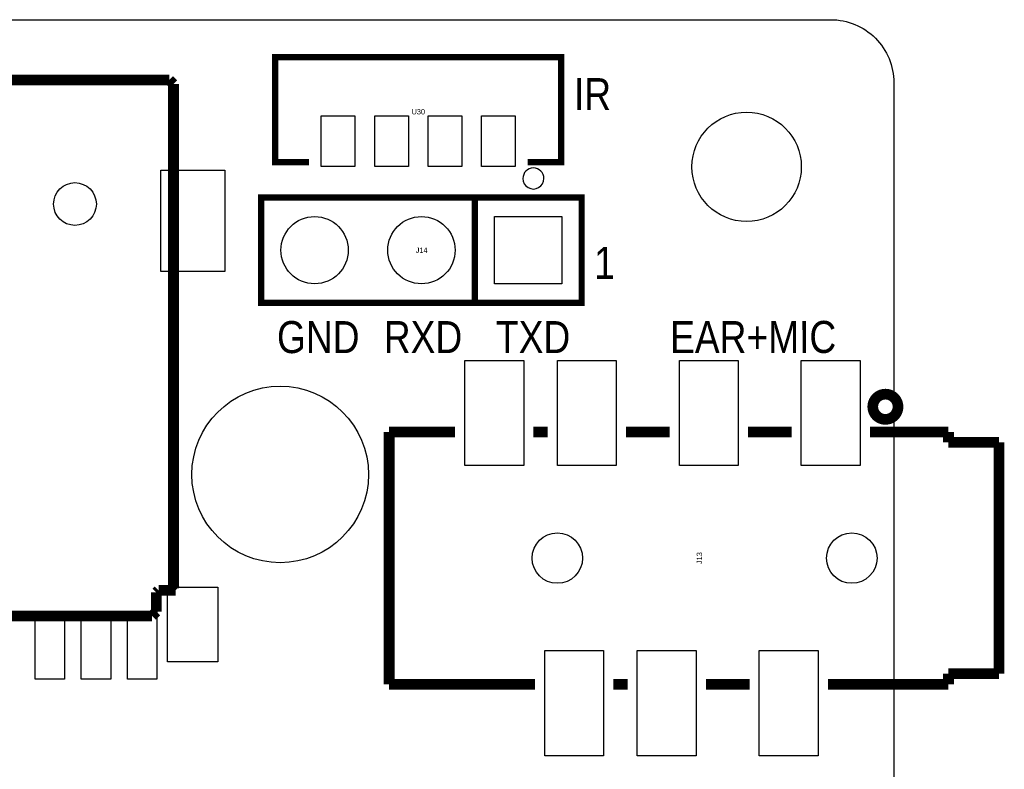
# Model space of a CAD drawing. Extents: x -11.1 to 87.6, y 0 to 56.
# Tile 20 of 20: x 64.2 to 87.6, y 38.2 to 56. Entities that reach past the tile are written whole.
import ezdxf
from ezdxf.enums import TextEntityAlignment as Align

# ---------------------------------------------------------------- set-up
doc = ezdxf.new("R2010")
doc.units = 0
for name, color, linetype in [('BG_OUTLINE', 12, 'CONTINUOUS'), ('BG_SILKSCREEN_TOP', 7, 'CONTINUOUS'), ('PG_SILKSCREEN_TOP', 253, 'CONTINUOUS'), ('PIN_TOP', 92, 'CONTINUOUS'), ('RD_SILKSCREEN_TOP', 7, 'CONTINUOUS')]:
    doc.layers.add(name, color=color, linetype=linetype)

msp = doc.modelspace()

# ---------------------------------------------------------------- linework, layer by layer
at = {"layer": 'BG_OUTLINE'}
msp.add_lwpolyline([(0, 1.500124), (0, 54.500018, -0.414227), (1.500124, 55.999888), (15.999968, 55.999888, -0.414241), (16.999966, 54.99989), (16.999966, 52.500022, 0.414244), (18.50009, 50.999898, 0.414204), (19.99996, 52.500022), (19.99996, 54.99989, -0.414226), (20.999958, 55.999888), (21.3614, 55.999888), (83.49996, 55.999888, -0.414216), (85.000084, 54.500018), (85.000084, 1.500124, -0.414251), (83.49996, 0), (1.500124, 0, -0.414262)], format="xyb", close=True, dxfattribs=at)
at = {"layer": 'PG_SILKSCREEN_TOP'}
for points, const_width in [([(76.291948, 52.610766), (77.092048, 52.610766), (77.092048, 55.110888), (70.29196, 55.110888), (70.29196, 52.610766), (71.09206, 52.610766)], 0.150114), ([(67.770248, 54.56809), (60.658248, 54.56809)], 0.254), ([(67.871848, 54.46649), (67.770248, 54.56809)], 0.254), ([(67.871848, 42.47769), (67.871848, 54.46649)], 0.254), ([(75.037442, 51.766978), (75.037442, 49.26711), (69.957442, 49.26711), (69.957442, 51.766978), (77.577442, 51.766978), (77.577442, 49.26711), (75.037442, 49.26711)], 0.150114), ([(72.999854, 46.193202), (72.999854, 40.193214)], 0.254), ([(74.568812, 46.193202), (72.999854, 46.193202)], 0.254), ([(76.76896, 46.193202), (76.43114, 46.193202)], 0.254), ([(79.668624, 46.193202), (78.631288, 46.193202)], 0.254), ([(82.568542, 46.193202), (81.530952, 46.193202)], 0.254), ([(86.299802, 46.193202), (84.43087, 46.193202)], 0.254), ([(86.299802, 45.943266), (86.299802, 46.193202)], 0.254), ([(87.499952, 45.943266), (86.299802, 45.943266)], 0.254), ([(87.499952, 40.443404), (87.499952, 45.943266)], 0.254), ([(67.465448, 42.37609), (67.516248, 42.42689)], 0.254), ([(67.465448, 41.91889), (67.465448, 42.37609)], 0.254), ([(67.516248, 42.42689), (67.922648, 42.42689)], 0.254), ([(67.922648, 42.42689), (67.871848, 42.47769)], 0.254), ([(54.663848, 41.81729), (67.363848, 41.81729)], 0.254), ([(67.363848, 41.81729), (67.465448, 41.91889)], 0.254), ([(86.299802, 40.443404), (87.499952, 40.443404)], 0.254), ([(86.299802, 40.193214), (86.299802, 40.443404)], 0.254), ([(72.999854, 40.193214), (76.468732, 40.193214)], 0.254), ([(78.66888, 40.193214), (78.33106, 40.193214)], 0.254), ([(81.568798, 40.193214), (80.530954, 40.193214)], 0.254), ([(83.431126, 40.193214), (85.39988, 40.193214)], 0.254), ([(85.349842, 40.193214), (86.299802, 40.193214)], 0.254), ([(85.39988, 40.193214), (85.349842, 40.193214)], 0.254)]:
    msp.add_lwpolyline(points, dxfattribs=dict(at, const_width=const_width))
msp.add_lwpolyline([(76.67879, 52.222654, 1), (76.17857, 52.222446, 1)], format="xyb", close=True, dxfattribs=at)
at = {"layer": 'PG_SILKSCREEN_TOP', "const_width": 0.254}
msp.add_lwpolyline([(85.099652, 46.79315, 1), (84.499704, 46.79315, 1), (85.099652, 46.79315)], format="xyb", dxfattribs=at)
at = {"layer": 'PIN_TOP'}
for points in [[(71.386954, 52.510944), (71.386954, 53.71084), (72.187054, 53.71084), (72.187054, 52.510944)], [(72.656954, 52.510944), (72.656954, 53.71084), (73.457054, 53.71084), (73.457054, 52.510944)], [(73.926954, 52.510944), (73.926954, 53.71084), (74.727054, 53.71084), (74.727054, 52.510944)], [(75.196954, 52.510944), (75.196954, 53.71084), (75.997054, 53.71084), (75.997054, 52.510944)], [(69.091048, 52.42179), (69.091048, 50.00879), (67.567048, 50.00879), (67.567048, 52.42179)], [(77.107415, 51.317017), (77.107415, 49.717071), (75.507469, 49.717071), (75.507469, 51.317017)], [(76.2, 45.392975), (74.799952, 45.392975), (74.799952, 47.893097), (76.2, 47.893097)], [(78.399894, 45.392975), (76.999846, 45.392975), (76.999846, 47.893097), (78.399894, 47.893097)], [(81.299812, 45.392975), (79.899764, 45.392975), (79.899764, 47.893097), (81.299812, 47.893097)], [(84.19973, 45.392975), (82.799682, 45.392975), (82.799682, 47.893097), (84.19973, 47.893097)], [(68.928996, 42.50436), (68.928996, 40.72636), (67.7291, 40.72636), (67.7291, 42.50436)], [(65.279016, 41.915207), (65.279016, 40.315261), (64.578992, 40.315261), (64.578992, 41.915207)], [(66.37909, 41.915207), (66.37909, 40.315261), (65.679066, 40.315261), (65.679066, 41.915207)], [(67.479164, 41.915207), (67.479164, 40.315261), (66.77914, 40.315261), (66.77914, 41.915207)], [(78.09992, 38.493065), (76.699872, 38.493065), (76.699872, 40.993187), (78.09992, 40.993187)], [(80.300068, 38.493065), (78.90002, 38.493065), (78.90002, 40.993187), (80.300068, 40.993187)], [(83.199986, 38.493065), (81.799938, 38.493065), (81.799938, 40.993187), (83.199986, 40.993187)]]:
    msp.add_lwpolyline(points, close=True, dxfattribs=at)
for centre, radius in [((81.499964, 52.500022), 1.299972), ((65.528952, 51.61534), 0.508), ((71.227442, 50.517044), 0.799973), ((73.767442, 50.517044), 0.799973), ((70.408546, 45.18279), 2.099945), ((76.999846, 43.193208), 0.599948), ((84.000086, 43.193208), 0.599948)]:
    msp.add_circle(centre, radius, dxfattribs=at)

# ---------------------------------------------------------------- texts
at = {"layer": 'BG_SILKSCREEN_TOP', "width": 0.866667}
for s, p in [('IR', (77.3938, 53.848)), ('GND', (70.3326, 48.0695)), ('RXD', (72.8726, 48.0695)), ('TXD', (75.5396, 48.0695))]:
    msp.add_text(s, height=0.762, dxfattribs=at).set_placement(p)
msp.add_text('EAR+MIC', height=0.762, rotation=0.07, dxfattribs=at).set_placement((79.680308, 48.067976))
at = {"layer": 'PG_SILKSCREEN_TOP', "width": 0.866667}
msp.add_text('1', height=0.762, dxfattribs=at).set_placement((77.8764, 49.8348))
at = {"layer": 'RD_SILKSCREEN_TOP'}
for s, p in [('U30', (73.692004, 53.747416)), ('J14', (73.772268, 50.453544))]:
    msp.add_text(s, height=0.127, dxfattribs=at).set_placement(p, align=Align.CENTER)
msp.add_text('J13', height=0.127, rotation=90, dxfattribs=at).set_placement((80.438498, 43.193208), align=Align.CENTER)

doc.saveas('drawing.dxf')
